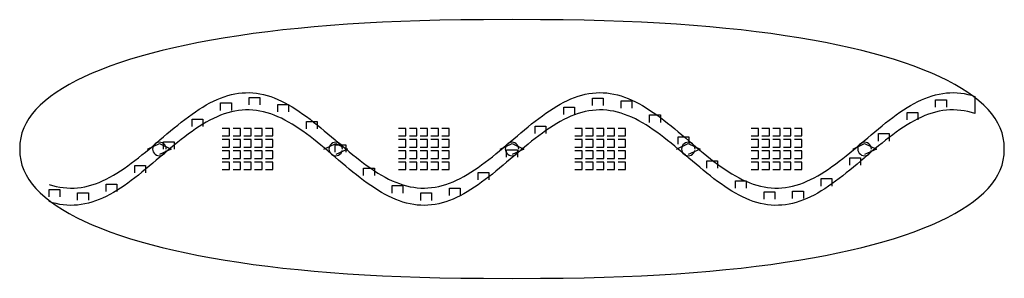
# Model space of a CAD drawing. Extents: x -15.9 to 15.9, y -4.2 to 4.2.
import ezdxf

# ---------------------------------------------------------------- set-up
doc = ezdxf.new("R2010")
doc.units = 0

msp = doc.modelspace()

# ---------------------------------------------------------------- linework, layer by layer
at = {"layer": 'CNC'}
msp.add_lwpolyline([(15.95, 0), (15.94174, 0.19171), (15.91697, 0.36253), (15.8757, 0.52595), (15.81796, 0.68442), (15.7438, 0.83897), (15.65325, 0.99014), (15.54638, 1.13823), (15.42326, 1.28339), (15.28397, 1.42572), (15.1286, 1.56523), (14.95725, 1.70192), (14.77003, 1.83577), (14.56706, 1.96673), (14.34846, 2.09474), (14.11438, 2.21974), (13.86494, 2.34165), (13.60031, 2.4604), (13.32063, 2.57591), (13.02606, 2.68809), (12.71676, 2.79686), (12.39291, 2.90215), (12.05465, 3.00385), (11.70217, 3.10191), (11.33561, 3.19622), (10.95514, 3.28672), (10.56091, 3.37333), (10.15305, 3.45597), (9.73169, 3.53458), (9.29692, 3.60908), (8.84882, 3.6794), (8.38742, 3.7455), (7.91273, 3.8073), (7.42467, 3.86475), (6.92309, 3.9178), (6.40774, 3.9664), (5.87822, 4.01051), (5.33394, 4.05008), (4.77402, 4.08508), (4.19718, 4.11549), (3.60147, 4.14126), (2.98389, 4.16238), (2.33943, 4.17883), (1.65885, 4.19059), (0.92078, 4.19765), (0, 4.2), (-0.92078, 4.19765), (-1.65885, 4.19059), (-2.33943, 4.17883), (-2.98389, 4.16238), (-3.60147, 4.14126), (-4.19718, 4.11549), (-4.77402, 4.08508), (-5.33394, 4.05008), (-5.87822, 4.01051), (-6.40774, 3.9664), (-6.92309, 3.9178), (-7.42467, 3.86475), (-7.91273, 3.8073), (-8.38742, 3.7455), (-8.84882, 3.6794), (-9.29692, 3.60908), (-9.73169, 3.53458), (-10.15305, 3.45597), (-10.56091, 3.37333), (-10.95514, 3.28672), (-11.33561, 3.19622), (-11.70217, 3.10191), (-12.05465, 3.00385), (-12.39291, 2.90215), (-12.71676, 2.79686), (-13.02606, 2.68809), (-13.32063, 2.57591), (-13.60031, 2.4604), (-13.86494, 2.34165), (-14.11438, 2.21974), (-14.34846, 2.09474), (-14.56706, 1.96673), (-14.77003, 1.83577), (-14.95725, 1.70192), (-15.1286, 1.56523), (-15.28397, 1.42572), (-15.42326, 1.28339), (-15.54638, 1.13823), (-15.65325, 0.99014), (-15.7438, 0.83897), (-15.81796, 0.68442), (-15.8757, 0.52595), (-15.91697, 0.36253), (-15.94174, 0.19171), (-15.95, 0), (-15.94174, -0.19171), (-15.91697, -0.36253), (-15.8757, -0.52595), (-15.81796, -0.68442), (-15.7438, -0.83897), (-15.65325, -0.99014), (-15.54638, -1.13823), (-15.42326, -1.28339), (-15.28397, -1.42572), (-15.1286, -1.56523), (-14.95725, -1.70192), (-14.77003, -1.83577), (-14.56706, -1.96673), (-14.34846, -2.09474), (-14.11438, -2.21974), (-13.86494, -2.34165), (-13.60031, -2.4604), (-13.32063, -2.57591), (-13.02606, -2.68809), (-12.71676, -2.79686), (-12.39291, -2.90215), (-12.05465, -3.00385), (-11.70217, -3.10191), (-11.33561, -3.19622), (-10.95514, -3.28672), (-10.56091, -3.37333), (-10.15305, -3.45597), (-9.73169, -3.53458), (-9.29692, -3.60908), (-8.84882, -3.6794), (-8.38742, -3.7455), (-7.91273, -3.8073), (-7.42467, -3.86475), (-6.92309, -3.9178), (-6.40774, -3.9664), (-5.87822, -4.01051), (-5.33394, -4.05008), (-4.77402, -4.08508), (-4.19718, -4.11549), (-3.60147, -4.14126), (-2.98389, -4.16238), (-2.33943, -4.17883), (-1.65885, -4.19059), (-0.92078, -4.19765), (0, -4.2), (0.92078, -4.19765), (1.65885, -4.19059), (2.33943, -4.17883), (2.98389, -4.16238), (3.60147, -4.14126), (4.19718, -4.11549), (4.77402, -4.08508), (5.33394, -4.05008), (5.87822, -4.01051), (6.40774, -3.9664), (6.92309, -3.9178), (7.42467, -3.86475), (7.91273, -3.8073), (8.38742, -3.7455), (8.84882, -3.6794), (9.29692, -3.60908), (9.73169, -3.53458), (10.15305, -3.45597), (10.56091, -3.37333), (10.95514, -3.28672), (11.33561, -3.19622), (11.70217, -3.10191), (12.05465, -3.00385), (12.39291, -2.90215), (12.71676, -2.79686), (13.02606, -2.68809), (13.32063, -2.57591), (13.60031, -2.4604), (13.86494, -2.34165), (14.11438, -2.21974), (14.34846, -2.09474), (14.56706, -1.96673), (14.77003, -1.83577), (14.95725, -1.70192), (15.1286, -1.56523), (15.28397, -1.42572), (15.42326, -1.28339), (15.54638, -1.13823), (15.65325, -0.99014), (15.7438, -0.83897), (15.81796, -0.68442), (15.8757, -0.52595), (15.91697, -0.36253), (15.94174, -0.19171)], close=True, dxfattribs=at)
for points in [[(-15, -1.15004), (-14.88417, -1.1852), (-14.76834, -1.21442), (-14.65251, -1.23758), (-14.53668, -1.25458), (-14.42085, -1.26535), (-14.30502, -1.26985), (-14.18919, -1.26807), (-14.07336, -1.26), (-13.95753, -1.24569), (-13.8417, -1.22519), (-13.72587, -1.19858), (-13.61004, -1.16597), (-13.49421, -1.12749), (-13.37838, -1.08331), (-13.26255, -1.03359), (-13.14672, -0.97854), (-13.03089, -0.91839), (-12.91506, -0.85338), (-12.79923, -0.78377), (-12.6834, -0.70984), (-12.56757, -0.63189), (-12.45174, -0.55025), (-12.33591, -0.46524), (-12.22008, -0.3772), (-12.10425, -0.2865), (-11.98842, -0.1935), (-11.87259, -0.09857), (-11.75676, -0.00212), (-11.64093, 0.09549), (-11.5251, 0.19384), (-11.40927, 0.29254), (-11.29344, 0.39119), (-11.17761, 0.48939), (-11.06178, 0.58673), (-10.94595, 0.68284), (-10.83012, 0.77731), (-10.71429, 0.86976), (-10.59846, 0.95982), (-10.48263, 1.04712), (-10.3668, 1.13131), (-10.25097, 1.21205), (-10.13514, 1.289), (-10.01931, 1.36186), (-9.90347, 1.43033), (-9.78764, 1.49414), (-9.67181, 1.55302), (-9.55598, 1.60673), (-9.44015, 1.65506), (-9.32432, 1.69781), (-9.20849, 1.73481), (-9.09266, 1.76591), (-8.97683, 1.79098), (-8.861, 1.80991), (-8.74517, 1.82265), (-8.62934, 1.82912), (-8.51351, 1.8293), (-8.39768, 1.82321), (-8.28185, 1.81085), (-8.16602, 1.79228), (-8.05019, 1.76757), (-7.93436, 1.73683), (-7.81853, 1.70018), (-7.7027, 1.65776), (-7.58687, 1.60976), (-7.47104, 1.55636), (-7.35521, 1.49778), (-7.23938, 1.43427), (-7.12355, 1.36607), (-7.00772, 1.29346), (-6.89189, 1.21674), (-6.77606, 1.13622), (-6.66023, 1.05223), (-6.5444, 0.9651), (-6.42857, 0.8752), (-6.31274, 0.78288), (-6.19691, 0.68851), (-6.08108, 0.5925), (-5.96525, 0.49521), (-5.84942, 0.39705), (-5.73359, 0.29842), (-5.61776, 0.19971), (-5.50193, 0.10133), (-5.3861, 0.00367), (-5.27027, -0.09287), (-5.15444, -0.18789), (-5.03861, -0.28102), (-4.92278, -0.37187), (-4.80695, -0.46007), (-4.69112, -0.54528), (-4.57529, -0.62713), (-4.45946, -0.70531), (-4.34363, -0.77948), (-4.2278, -0.84936), (-4.11197, -0.91465), (-3.99614, -0.9751), (-3.88031, -1.03046), (-3.76448, -1.0805), (-3.64865, -1.12502), (-3.53282, -1.16384), (-3.41699, -1.1968), (-3.30116, -1.22377), (-3.18533, -1.24464), (-3.0695, -1.25933), (-2.95367, -1.26776), (-2.83784, -1.26992), (-2.72201, -1.26579), (-2.60618, -1.25539), (-2.49035, -1.23876), (-2.37452, -1.21597), (-2.25869, -1.18711), (-2.14286, -1.15229), (-2.02703, -1.11167), (-1.9112, -1.0654), (-1.79537, -1.01367), (-1.67954, -0.95669), (-1.56371, -0.8947), (-1.44788, -0.82793), (-1.33205, -0.75668), (-1.21622, -0.68121), (-1.10039, -0.60185), (-0.98456, -0.51891), (-0.86873, -0.43273), (-0.7529, -0.34366), (-0.63707, -0.25205), (-0.52124, -0.15829), (-0.40541, -0.06275), (-0.28958, 0.03418), (-0.17375, 0.13211), (-0.05792, 0.23064), (0.05792, 0.32936), (0.17375, 0.42789), (0.28958, 0.52582), (0.40541, 0.62275), (0.52124, 0.71829), (0.63707, 0.81205), (0.7529, 0.90366), (0.86873, 0.99273), (0.98456, 1.07891), (1.10039, 1.16185), (1.21622, 1.24121), (1.33205, 1.31668), (1.44788, 1.38793), (1.56371, 1.4547), (1.67954, 1.51669), (1.79537, 1.57367), (1.9112, 1.6254), (2.02703, 1.67167), (2.14286, 1.71229), (2.25869, 1.74711), (2.37452, 1.77597), (2.49035, 1.79876), (2.60618, 1.81539), (2.72201, 1.82579), (2.83784, 1.82992), (2.95367, 1.82776), (3.0695, 1.81933), (3.18533, 1.80464), (3.30116, 1.78377), (3.41699, 1.7568), (3.53282, 1.72384), (3.64865, 1.68502), (3.76448, 1.6405), (3.88031, 1.59046), (3.99614, 1.5351), (4.11197, 1.47465), (4.2278, 1.40936), (4.34363, 1.33948), (4.45946, 1.26531), (4.57529, 1.18713), (4.69112, 1.10528), (4.80695, 1.02007), (4.92278, 0.93187), (5.03861, 0.84102), (5.15444, 0.74789), (5.27027, 0.65287), (5.3861, 0.55633), (5.50193, 0.45867), (5.61776, 0.36029), (5.73359, 0.26158), (5.84942, 0.16295), (5.96525, 0.06479), (6.08108, -0.0325), (6.19691, -0.12851), (6.31274, -0.22288), (6.42857, -0.3152), (6.5444, -0.4051), (6.66023, -0.49223), (6.77606, -0.57622), (6.89189, -0.65674), (7.00772, -0.73346), (7.12355, -0.80607), (7.23938, -0.87427), (7.35521, -0.93778), (7.47104, -0.99636), (7.58687, -1.04976), (7.7027, -1.09776), (7.81853, -1.14018), (7.93436, -1.17683), (8.05019, -1.20757), (8.16602, -1.23228), (8.28185, -1.25085), (8.39768, -1.26321), (8.51351, -1.2693), (8.62934, -1.26912), (8.74517, -1.26265), (8.861, -1.24991), (8.97683, -1.23098), (9.09266, -1.20591), (9.20849, -1.17481), (9.32432, -1.13781), (9.44015, -1.09506), (9.55598, -1.04673), (9.67181, -0.99302), (9.78764, -0.93414), (9.90347, -0.87033), (10.01931, -0.80186), (10.13514, -0.729), (10.25097, -0.65205), (10.3668, -0.57131), (10.48263, -0.48712), (10.59846, -0.39982), (10.71429, -0.30976), (10.83012, -0.21731), (10.94595, -0.12284), (11.06178, -0.02673), (11.17761, 0.07061), (11.29344, 0.16881), (11.40927, 0.26746), (11.5251, 0.36616), (11.64093, 0.46451), (11.75676, 0.56212), (11.87259, 0.65857), (11.98842, 0.7535), (12.10425, 0.8465), (12.22008, 0.9372), (12.33591, 1.02524), (12.45174, 1.11025), (12.56757, 1.19189), (12.6834, 1.26984), (12.79923, 1.34377), (12.91506, 1.41338), (13.03089, 1.47839), (13.14672, 1.53854), (13.26255, 1.59359), (13.37838, 1.64331), (13.49421, 1.68749), (13.61004, 1.72597), (13.72587, 1.75858), (13.8417, 1.78519), (13.95753, 1.80569), (14.07336, 1.82), (14.18919, 1.82807), (14.30502, 1.82985), (14.42085, 1.82535), (14.53668, 1.81458), (14.65251, 1.79758), (14.76834, 1.77442), (14.88417, 1.7452), (15, 1.71004), (15, 1.15004), (14.88417, 1.1852), (14.76834, 1.21442), (14.65251, 1.23758), (14.53668, 1.25458), (14.42085, 1.26535), (14.30502, 1.26985), (14.18919, 1.26807), (14.07336, 1.26), (13.95753, 1.24569), (13.8417, 1.22519), (13.72587, 1.19858), (13.61004, 1.16597), (13.49421, 1.12749), (13.37838, 1.08331), (13.26255, 1.03359), (13.14672, 0.97854), (13.03089, 0.91839), (12.91506, 0.85338), (12.79923, 0.78377), (12.6834, 0.70984), (12.56757, 0.63189), (12.45174, 0.55025), (12.33591, 0.46524), (12.22008, 0.3772), (12.10425, 0.2865), (11.98842, 0.1935), (11.87259, 0.09857), (11.75676, 0.00212), (11.64093, -0.09549), (11.5251, -0.19384), (11.40927, -0.29254), (11.29344, -0.39119), (11.17761, -0.48939), (11.06178, -0.58673), (10.94595, -0.68284), (10.83012, -0.77731), (10.71429, -0.86976), (10.59846, -0.95982), (10.48263, -1.04712), (10.3668, -1.13131), (10.25097, -1.21205), (10.13514, -1.289), (10.01931, -1.36186), (9.90347, -1.43033), (9.78764, -1.49414), (9.67181, -1.55302), (9.55598, -1.60673), (9.44015, -1.65506), (9.32432, -1.69781), (9.20849, -1.73481), (9.09266, -1.76591), (8.97683, -1.79098), (8.861, -1.80991), (8.74517, -1.82265), (8.62934, -1.82912), (8.51351, -1.8293), (8.39768, -1.82321), (8.28185, -1.81085), (8.16602, -1.79228), (8.05019, -1.76757), (7.93436, -1.73683), (7.81853, -1.70018), (7.7027, -1.65776), (7.58687, -1.60976), (7.47104, -1.55636), (7.35521, -1.49778), (7.23938, -1.43427), (7.12355, -1.36607), (7.00772, -1.29346), (6.89189, -1.21674), (6.77606, -1.13622), (6.66023, -1.05223), (6.5444, -0.9651), (6.42857, -0.8752), (6.31274, -0.78288), (6.19691, -0.68851), (6.08108, -0.5925), (5.96525, -0.49521), (5.84942, -0.39705), (5.73359, -0.29842), (5.61776, -0.19971), (5.50193, -0.10133), (5.3861, -0.00367), (5.27027, 0.09287), (5.15444, 0.18789), (5.03861, 0.28102), (4.92278, 0.37187), (4.80695, 0.46007), (4.69112, 0.54528), (4.57529, 0.62713), (4.45946, 0.70531), (4.34363, 0.77948), (4.2278, 0.84936), (4.11197, 0.91465), (3.99614, 0.9751), (3.88031, 1.03046), (3.76448, 1.0805), (3.64865, 1.12502), (3.53282, 1.16384), (3.41699, 1.1968), (3.30116, 1.22377), (3.18533, 1.24464), (3.0695, 1.25933), (2.95367, 1.26776), (2.83784, 1.26992), (2.72201, 1.26579), (2.60618, 1.25539), (2.49035, 1.23876), (2.37452, 1.21597), (2.25869, 1.18711), (2.14286, 1.15229), (2.02703, 1.11167), (1.9112, 1.0654), (1.79537, 1.01367), (1.67954, 0.95669), (1.56371, 0.8947), (1.44788, 0.82793), (1.33205, 0.75668), (1.21622, 0.68121), (1.10039, 0.60185), (0.98456, 0.51891), (0.86873, 0.43273), (0.7529, 0.34366), (0.63707, 0.25205), (0.52124, 0.15829), (0.40541, 0.06275), (0.28958, -0.03418), (0.17375, -0.13211), (0.05792, -0.23064), (-0.05792, -0.32936), (-0.17375, -0.42789), (-0.28958, -0.52582), (-0.40541, -0.62275), (-0.52124, -0.71829), (-0.63707, -0.81205), (-0.7529, -0.90366), (-0.86873, -0.99273), (-0.98456, -1.07891), (-1.10039, -1.16185), (-1.21622, -1.24121), (-1.33205, -1.31668), (-1.44788, -1.38793), (-1.56371, -1.4547), (-1.67954, -1.51669), (-1.79537, -1.57367), (-1.9112, -1.6254), (-2.02703, -1.67167), (-2.14286, -1.71229), (-2.25869, -1.74711), (-2.37452, -1.77597), (-2.49035, -1.79876), (-2.60618, -1.81539), (-2.72201, -1.82579), (-2.83784, -1.82992), (-2.95367, -1.82776), (-3.0695, -1.81933), (-3.18533, -1.80464), (-3.30116, -1.78377), (-3.41699, -1.7568), (-3.53282, -1.72384), (-3.64865, -1.68502), (-3.76448, -1.6405), (-3.88031, -1.59046), (-3.99614, -1.5351), (-4.11197, -1.47465), (-4.2278, -1.40936), (-4.34363, -1.33948), (-4.45946, -1.26531), (-4.57529, -1.18713), (-4.69112, -1.10528), (-4.80695, -1.02007), (-4.92278, -0.93187), (-5.03861, -0.84102), (-5.15444, -0.74789), (-5.27027, -0.65287), (-5.3861, -0.55633), (-5.50193, -0.45867), (-5.61776, -0.36029), (-5.73359, -0.26158), (-5.84942, -0.16295), (-5.96525, -0.06479), (-6.08108, 0.0325), (-6.19691, 0.12851), (-6.31274, 0.22288), (-6.42857, 0.3152), (-6.5444, 0.4051), (-6.66023, 0.49223), (-6.77606, 0.57622), (-6.89189, 0.65674), (-7.00772, 0.73346), (-7.12355, 0.80607), (-7.23938, 0.87427), (-7.35521, 0.93778), (-7.47104, 0.99636), (-7.58687, 1.04976), (-7.7027, 1.09776), (-7.81853, 1.14018), (-7.93436, 1.17683), (-8.05019, 1.20757), (-8.16602, 1.23228), (-8.28185, 1.25085), (-8.39768, 1.26321), (-8.51351, 1.2693), (-8.62934, 1.26912), (-8.74517, 1.26265), (-8.861, 1.24991), (-8.97683, 1.23098), (-9.09266, 1.20591), (-9.20849, 1.17481), (-9.32432, 1.13781), (-9.44015, 1.09506), (-9.55598, 1.04673), (-9.67181, 0.99302), (-9.78764, 0.93414), (-9.90347, 0.87033), (-10.01931, 0.80186), (-10.13514, 0.729), (-10.25097, 0.65205), (-10.3668, 0.57131), (-10.48263, 0.48712), (-10.59846, 0.39982), (-10.71429, 0.30976), (-10.83012, 0.21731), (-10.94595, 0.12284), (-11.06178, 0.02673), (-11.17761, -0.07061), (-11.29344, -0.16881), (-11.40927, -0.26746), (-11.5251, -0.36616), (-11.64093, -0.46451), (-11.75676, -0.56212), (-11.87259, -0.65857), (-11.98842, -0.7535), (-12.10425, -0.8465), (-12.22008, -0.9372), (-12.33591, -1.02524), (-12.45174, -1.11025), (-12.56757, -1.19189), (-12.6834, -1.26984), (-12.79923, -1.34377), (-12.91506, -1.41338), (-13.03089, -1.47839), (-13.14672, -1.53854), (-13.26255, -1.59359), (-13.37838, -1.64331), (-13.49421, -1.68749), (-13.61004, -1.72597), (-13.72587, -1.75858), (-13.8417, -1.78519), (-13.95753, -1.80569), (-14.07336, -1.82), (-14.18919, -1.82807), (-14.30502, -1.82985), (-14.42085, -1.82535), (-14.53668, -1.81458), (-14.65251, -1.79758), (-14.76834, -1.77442), (-14.88417, -1.7452), (-15, -1.71004)], [(-15, -1.15004), (-14.88417, -1.1852), (-14.76834, -1.21442), (-14.65251, -1.23758), (-14.53668, -1.25458), (-14.42085, -1.26535), (-14.30502, -1.26985), (-14.18919, -1.26807), (-14.07336, -1.26), (-13.95753, -1.24569), (-13.8417, -1.22519), (-13.72587, -1.19858), (-13.61004, -1.16597), (-13.49421, -1.12749), (-13.37838, -1.08331), (-13.26255, -1.03359), (-13.14672, -0.97854), (-13.03089, -0.91839), (-12.91506, -0.85338), (-12.79923, -0.78377), (-12.6834, -0.70984), (-12.56757, -0.63189), (-12.45174, -0.55025), (-12.33591, -0.46524), (-12.22008, -0.3772), (-12.10425, -0.2865), (-11.98842, -0.1935), (-11.87259, -0.09857), (-11.75676, -0.00212), (-11.64093, 0.09549), (-11.5251, 0.19384), (-11.40927, 0.29254), (-11.29344, 0.39119), (-11.17761, 0.48939), (-11.06178, 0.58673), (-10.94595, 0.68284), (-10.83012, 0.77731), (-10.71429, 0.86976), (-10.59846, 0.95982), (-10.48263, 1.04712), (-10.3668, 1.13131), (-10.25097, 1.21205), (-10.13514, 1.289), (-10.01931, 1.36186), (-9.90347, 1.43033), (-9.78764, 1.49414), (-9.67181, 1.55302), (-9.55598, 1.60673), (-9.44015, 1.65506), (-9.32432, 1.69781), (-9.20849, 1.73481), (-9.09266, 1.76591), (-8.97683, 1.79098), (-8.861, 1.80991), (-8.74517, 1.82265), (-8.62934, 1.82912), (-8.51351, 1.8293), (-8.39768, 1.82321), (-8.28185, 1.81085), (-8.16602, 1.79228), (-8.05019, 1.76757), (-7.93436, 1.73683), (-7.81853, 1.70018), (-7.7027, 1.65776), (-7.58687, 1.60976), (-7.47104, 1.55636), (-7.35521, 1.49778), (-7.23938, 1.43427), (-7.12355, 1.36607), (-7.00772, 1.29346), (-6.89189, 1.21674), (-6.77606, 1.13622), (-6.66023, 1.05223), (-6.5444, 0.9651), (-6.42857, 0.8752), (-6.31274, 0.78288), (-6.19691, 0.68851), (-6.08108, 0.5925), (-5.96525, 0.49521), (-5.84942, 0.39705), (-5.73359, 0.29842), (-5.61776, 0.19971), (-5.50193, 0.10133), (-5.3861, 0.00367), (-5.27027, -0.09287), (-5.15444, -0.18789), (-5.03861, -0.28102), (-4.92278, -0.37187), (-4.80695, -0.46007), (-4.69112, -0.54528), (-4.57529, -0.62713), (-4.45946, -0.70531), (-4.34363, -0.77948), (-4.2278, -0.84936), (-4.11197, -0.91465), (-3.99614, -0.9751), (-3.88031, -1.03046), (-3.76448, -1.0805), (-3.64865, -1.12502), (-3.53282, -1.16384), (-3.41699, -1.1968), (-3.30116, -1.22377), (-3.18533, -1.24464), (-3.0695, -1.25933), (-2.95367, -1.26776), (-2.83784, -1.26992), (-2.72201, -1.26579), (-2.60618, -1.25539), (-2.49035, -1.23876), (-2.37452, -1.21597), (-2.25869, -1.18711), (-2.14286, -1.15229), (-2.02703, -1.11167), (-1.9112, -1.0654), (-1.79537, -1.01367), (-1.67954, -0.95669), (-1.56371, -0.8947), (-1.44788, -0.82793), (-1.33205, -0.75668), (-1.21622, -0.68121), (-1.10039, -0.60185), (-0.98456, -0.51891), (-0.86873, -0.43273), (-0.7529, -0.34366), (-0.63707, -0.25205), (-0.52124, -0.15829), (-0.40541, -0.06275), (-0.28958, 0.03418), (-0.17375, 0.13211), (-0.05792, 0.23064), (0.05792, 0.32936), (0.17375, 0.42789), (0.28958, 0.52582), (0.40541, 0.62275), (0.52124, 0.71829), (0.63707, 0.81205), (0.7529, 0.90366), (0.86873, 0.99273), (0.98456, 1.07891), (1.10039, 1.16185), (1.21622, 1.24121), (1.33205, 1.31668), (1.44788, 1.38793), (1.56371, 1.4547), (1.67954, 1.51669), (1.79537, 1.57367), (1.9112, 1.6254), (2.02703, 1.67167), (2.14286, 1.71229), (2.25869, 1.74711), (2.37452, 1.77597), (2.49035, 1.79876), (2.60618, 1.81539), (2.72201, 1.82579), (2.83784, 1.82992), (2.95367, 1.82776), (3.0695, 1.81933), (3.18533, 1.80464), (3.30116, 1.78377), (3.41699, 1.7568), (3.53282, 1.72384), (3.64865, 1.68502), (3.76448, 1.6405), (3.88031, 1.59046), (3.99614, 1.5351), (4.11197, 1.47465), (4.2278, 1.40936), (4.34363, 1.33948), (4.45946, 1.26531), (4.57529, 1.18713), (4.69112, 1.10528), (4.80695, 1.02007), (4.92278, 0.93187), (5.03861, 0.84102), (5.15444, 0.74789), (5.27027, 0.65287), (5.3861, 0.55633), (5.50193, 0.45867), (5.61776, 0.36029), (5.73359, 0.26158), (5.84942, 0.16295), (5.96525, 0.06479), (6.08108, -0.0325), (6.19691, -0.12851), (6.31274, -0.22288), (6.42857, -0.3152), (6.5444, -0.4051), (6.66023, -0.49223), (6.77606, -0.57622), (6.89189, -0.65674), (7.00772, -0.73346), (7.12355, -0.80607), (7.23938, -0.87427), (7.35521, -0.93778), (7.47104, -0.99636), (7.58687, -1.04976), (7.7027, -1.09776), (7.81853, -1.14018), (7.93436, -1.17683), (8.05019, -1.20757), (8.16602, -1.23228), (8.28185, -1.25085), (8.39768, -1.26321), (8.51351, -1.2693), (8.62934, -1.26912), (8.74517, -1.26265), (8.861, -1.24991), (8.97683, -1.23098), (9.09266, -1.20591), (9.20849, -1.17481), (9.32432, -1.13781), (9.44015, -1.09506), (9.55598, -1.04673), (9.67181, -0.99302), (9.78764, -0.93414), (9.90347, -0.87033), (10.01931, -0.80186), (10.13514, -0.729), (10.25097, -0.65205), (10.3668, -0.57131), (10.48263, -0.48712), (10.59846, -0.39982), (10.71429, -0.30976), (10.83012, -0.21731), (10.94595, -0.12284), (11.06178, -0.02673), (11.17761, 0.07061), (11.29344, 0.16881), (11.40927, 0.26746), (11.5251, 0.36616), (11.64093, 0.46451), (11.75676, 0.56212), (11.87259, 0.65857), (11.98842, 0.7535), (12.10425, 0.8465), (12.22008, 0.9372), (12.33591, 1.02524), (12.45174, 1.11025), (12.56757, 1.19189), (12.6834, 1.26984), (12.79923, 1.34377), (12.91506, 1.41338), (13.03089, 1.47839), (13.14672, 1.53854), (13.26255, 1.59359), (13.37838, 1.64331), (13.49421, 1.68749), (13.61004, 1.72597), (13.72587, 1.75858), (13.8417, 1.78519), (13.95753, 1.80569), (14.07336, 1.82), (14.18919, 1.82807), (14.30502, 1.82985), (14.42085, 1.82535), (14.53668, 1.81458), (14.65251, 1.79758), (14.76834, 1.77442), (14.88417, 1.7452), (15, 1.71004), (15, 1.15004), (14.88417, 1.1852), (14.76834, 1.21442), (14.65251, 1.23758), (14.53668, 1.25458), (14.42085, 1.26535), (14.30502, 1.26985), (14.18919, 1.26807), (14.07336, 1.26), (13.95753, 1.24569), (13.8417, 1.22519), (13.72587, 1.19858), (13.61004, 1.16597), (13.49421, 1.12749), (13.37838, 1.08331), (13.26255, 1.03359), (13.14672, 0.97854), (13.03089, 0.91839), (12.91506, 0.85338), (12.79923, 0.78377), (12.6834, 0.70984), (12.56757, 0.63189), (12.45174, 0.55025), (12.33591, 0.46524), (12.22008, 0.3772), (12.10425, 0.2865), (11.98842, 0.1935), (11.87259, 0.09857), (11.75676, 0.00212), (11.64093, -0.09549), (11.5251, -0.19384), (11.40927, -0.29254), (11.29344, -0.39119), (11.17761, -0.48939), (11.06178, -0.58673), (10.94595, -0.68284), (10.83012, -0.77731), (10.71429, -0.86976), (10.59846, -0.95982), (10.48263, -1.04712), (10.3668, -1.13131), (10.25097, -1.21205), (10.13514, -1.289), (10.01931, -1.36186), (9.90347, -1.43033), (9.78764, -1.49414), (9.67181, -1.55302), (9.55598, -1.60673), (9.44015, -1.65506), (9.32432, -1.69781), (9.20849, -1.73481), (9.09266, -1.76591), (8.97683, -1.79098), (8.861, -1.80991), (8.74517, -1.82265), (8.62934, -1.82912), (8.51351, -1.8293), (8.39768, -1.82321), (8.28185, -1.81085), (8.16602, -1.79228), (8.05019, -1.76757), (7.93436, -1.73683), (7.81853, -1.70018), (7.7027, -1.65776), (7.58687, -1.60976), (7.47104, -1.55636), (7.35521, -1.49778), (7.23938, -1.43427), (7.12355, -1.36607), (7.00772, -1.29346), (6.89189, -1.21674), (6.77606, -1.13622), (6.66023, -1.05223), (6.5444, -0.9651), (6.42857, -0.8752), (6.31274, -0.78288), (6.19691, -0.68851), (6.08108, -0.5925), (5.96525, -0.49521), (5.84942, -0.39705), (5.73359, -0.29842), (5.61776, -0.19971), (5.50193, -0.10133), (5.3861, -0.00367), (5.27027, 0.09287), (5.15444, 0.18789), (5.03861, 0.28102), (4.92278, 0.37187), (4.80695, 0.46007), (4.69112, 0.54528), (4.57529, 0.62713), (4.45946, 0.70531), (4.34363, 0.77948), (4.2278, 0.84936), (4.11197, 0.91465), (3.99614, 0.9751), (3.88031, 1.03046), (3.76448, 1.0805), (3.64865, 1.12502), (3.53282, 1.16384), (3.41699, 1.1968), (3.30116, 1.22377), (3.18533, 1.24464), (3.0695, 1.25933), (2.95367, 1.26776), (2.83784, 1.26992), (2.72201, 1.26579), (2.60618, 1.25539), (2.49035, 1.23876), (2.37452, 1.21597), (2.25869, 1.18711), (2.14286, 1.15229), (2.02703, 1.11167), (1.9112, 1.0654), (1.79537, 1.01367), (1.67954, 0.95669), (1.56371, 0.8947), (1.44788, 0.82793), (1.33205, 0.75668), (1.21622, 0.68121), (1.10039, 0.60185), (0.98456, 0.51891), (0.86873, 0.43273), (0.7529, 0.34366), (0.63707, 0.25205), (0.52124, 0.15829), (0.40541, 0.06275), (0.28958, -0.03418), (0.17375, -0.13211), (0.05792, -0.23064), (-0.05792, -0.32936), (-0.17375, -0.42789), (-0.28958, -0.52582), (-0.40541, -0.62275), (-0.52124, -0.71829), (-0.63707, -0.81205), (-0.7529, -0.90366), (-0.86873, -0.99273), (-0.98456, -1.07891), (-1.10039, -1.16185), (-1.21622, -1.24121), (-1.33205, -1.31668), (-1.44788, -1.38793), (-1.56371, -1.4547), (-1.67954, -1.51669), (-1.79537, -1.57367), (-1.9112, -1.6254), (-2.02703, -1.67167), (-2.14286, -1.71229), (-2.25869, -1.74711), (-2.37452, -1.77597), (-2.49035, -1.79876), (-2.60618, -1.81539), (-2.72201, -1.82579), (-2.83784, -1.82992), (-2.95367, -1.82776), (-3.0695, -1.81933), (-3.18533, -1.80464), (-3.30116, -1.78377), (-3.41699, -1.7568), (-3.53282, -1.72384), (-3.64865, -1.68502), (-3.76448, -1.6405), (-3.88031, -1.59046), (-3.99614, -1.5351), (-4.11197, -1.47465), (-4.2278, -1.40936), (-4.34363, -1.33948), (-4.45946, -1.26531), (-4.57529, -1.18713), (-4.69112, -1.10528), (-4.80695, -1.02007), (-4.92278, -0.93187), (-5.03861, -0.84102), (-5.15444, -0.74789), (-5.27027, -0.65287), (-5.3861, -0.55633), (-5.50193, -0.45867), (-5.61776, -0.36029), (-5.73359, -0.26158), (-5.84942, -0.16295), (-5.96525, -0.06479), (-6.08108, 0.0325), (-6.19691, 0.12851), (-6.31274, 0.22288), (-6.42857, 0.3152), (-6.5444, 0.4051), (-6.66023, 0.49223), (-6.77606, 0.57622), (-6.89189, 0.65674), (-7.00772, 0.73346), (-7.12355, 0.80607), (-7.23938, 0.87427), (-7.35521, 0.93778), (-7.47104, 0.99636), (-7.58687, 1.04976), (-7.7027, 1.09776), (-7.81853, 1.14018), (-7.93436, 1.17683), (-8.05019, 1.20757), (-8.16602, 1.23228), (-8.28185, 1.25085), (-8.39768, 1.26321), (-8.51351, 1.2693), (-8.62934, 1.26912), (-8.74517, 1.26265), (-8.861, 1.24991), (-8.97683, 1.23098), (-9.09266, 1.20591), (-9.20849, 1.17481), (-9.32432, 1.13781), (-9.44015, 1.09506), (-9.55598, 1.04673), (-9.67181, 0.99302), (-9.78764, 0.93414), (-9.90347, 0.87033), (-10.01931, 0.80186), (-10.13514, 0.729), (-10.25097, 0.65205), (-10.3668, 0.57131), (-10.48263, 0.48712), (-10.59846, 0.39982), (-10.71429, 0.30976), (-10.83012, 0.21731), (-10.94595, 0.12284), (-11.06178, 0.02673), (-11.17761, -0.07061), (-11.29344, -0.16881), (-11.40927, -0.26746), (-11.5251, -0.36616), (-11.64093, -0.46451), (-11.75676, -0.56212), (-11.87259, -0.65857), (-11.98842, -0.7535), (-12.10425, -0.8465), (-12.22008, -0.9372), (-12.33591, -1.02524), (-12.45174, -1.11025), (-12.56757, -1.19189), (-12.6834, -1.26984), (-12.79923, -1.34377), (-12.91506, -1.41338), (-13.03089, -1.47839), (-13.14672, -1.53854), (-13.26255, -1.59359), (-13.37838, -1.64331), (-13.49421, -1.68749), (-13.61004, -1.72597), (-13.72587, -1.75858), (-13.8417, -1.78519), (-13.95753, -1.80569), (-14.07336, -1.82), (-14.18919, -1.82807), (-14.30502, -1.82985), (-14.42085, -1.82535), (-14.53668, -1.81458), (-14.65251, -1.79758), (-14.76834, -1.77442), (-14.88417, -1.7452), (-15, -1.71004)], [(-8.51351, 1.4293), (-8.51351, 1.6693), (-8.16602, 1.6693), (-8.16602, 1.4293)], [(-8.51351, 1.4293), (-8.51351, 1.6693), (-8.16602, 1.6693), (-8.16602, 1.4293)], [(2.60618, 1.41539), (2.60618, 1.65539), (2.95367, 1.65539), (2.95367, 1.41539)], [(2.60618, 1.41539), (2.60618, 1.65539), (2.95367, 1.65539), (2.95367, 1.41539)], [(13.72587, 1.35858), (13.72587, 1.59858), (14.07336, 1.59858), (14.07336, 1.35858)], [(13.72587, 1.35858), (13.72587, 1.59858), (14.07336, 1.59858), (14.07336, 1.35858)], [(-9.44015, 1.25506), (-9.44015, 1.49506), (-9.09266, 1.49506), (-9.09266, 1.25506)], [(-9.44015, 1.25506), (-9.44015, 1.49506), (-9.09266, 1.49506), (-9.09266, 1.25506)], [(-7.58687, 1.20976), (-7.58687, 1.44976), (-7.23938, 1.44976), (-7.23938, 1.20976)], [(-7.58687, 1.20976), (-7.58687, 1.44976), (-7.23938, 1.44976), (-7.23938, 1.20976)], [(1.67954, 1.11669), (1.67954, 1.35669), (2.02703, 1.35669), (2.02703, 1.11669)], [(1.67954, 1.11669), (1.67954, 1.35669), (2.02703, 1.35669), (2.02703, 1.11669)], [(3.53282, 1.32384), (3.53282, 1.56384), (3.88031, 1.56384), (3.88031, 1.32384)], [(3.53282, 1.32384), (3.53282, 1.56384), (3.88031, 1.56384), (3.88031, 1.32384)], [(-10.3668, 0.73131), (-10.3668, 0.97131), (-10.01931, 0.97131), (-10.01931, 0.73131)], [(-10.3668, 0.73131), (-10.3668, 0.97131), (-10.01931, 0.97131), (-10.01931, 0.73131)], [(4.45946, 0.86531), (4.45946, 1.10531), (4.80695, 1.10531), (4.80695, 0.86531)], [(4.45946, 0.86531), (4.45946, 1.10531), (4.80695, 1.10531), (4.80695, 0.86531)], [(12.79923, 0.94377), (12.79923, 1.18377), (13.14672, 1.18377), (13.14672, 0.94377)], [(12.79923, 0.94377), (12.79923, 1.18377), (13.14672, 1.18377), (13.14672, 0.94377)], [(-9.38798, 0.43), (-9.14798, 0.43), (-9.14798, 0.67), (-9.38798, 0.67)], [(-9.03798, 0.43), (-8.79798, 0.43), (-8.79798, 0.67), (-9.03798, 0.67)], [(-8.68798, 0.43), (-8.44798, 0.43), (-8.44798, 0.67), (-8.68798, 0.67)], [(-8.33798, 0.43), (-8.09798, 0.43), (-8.09798, 0.67), (-8.33798, 0.67)], [(-7.98798, 0.43), (-7.74798, 0.43), (-7.74798, 0.67), (-7.98798, 0.67)], [(-6.66023, 0.65223), (-6.66023, 0.89223), (-6.31274, 0.89223), (-6.31274, 0.65223)], [(-6.66023, 0.65223), (-6.66023, 0.89223), (-6.31274, 0.89223), (-6.31274, 0.65223)], [(-3.67599, 0.43), (-3.43599, 0.43), (-3.43599, 0.67), (-3.67599, 0.67)], [(-3.32599, 0.43), (-3.08599, 0.43), (-3.08599, 0.67), (-3.32599, 0.67)], [(-2.97599, 0.43), (-2.73599, 0.43), (-2.73599, 0.67), (-2.97599, 0.67)], [(-2.62599, 0.43), (-2.38599, 0.43), (-2.38599, 0.67), (-2.62599, 0.67)], [(-2.27599, 0.43), (-2.03599, 0.43), (-2.03599, 0.67), (-2.27599, 0.67)], [(0.7529, 0.50366), (0.7529, 0.74366), (1.10039, 0.74366), (1.10039, 0.50366)], [(0.7529, 0.50366), (0.7529, 0.74366), (1.10039, 0.74366), (1.10039, 0.50366)], [(2.03599, 0.43), (2.27599, 0.43), (2.27599, 0.67), (2.03599, 0.67)], [(2.38599, 0.43), (2.62599, 0.43), (2.62599, 0.67), (2.38599, 0.67)], [(2.73599, 0.43), (2.97599, 0.43), (2.97599, 0.67), (2.73599, 0.67)], [(3.08599, 0.43), (3.32599, 0.43), (3.32599, 0.67), (3.08599, 0.67)], [(3.43599, 0.43), (3.67599, 0.43), (3.67599, 0.67), (3.43599, 0.67)], [(7.74798, 0.43), (7.98798, 0.43), (7.98798, 0.67), (7.74798, 0.67)], [(8.09798, 0.43), (8.33798, 0.43), (8.33798, 0.67), (8.09798, 0.67)], [(8.44798, 0.43), (8.68798, 0.43), (8.68798, 0.67), (8.44798, 0.67)], [(8.79798, 0.43), (9.03798, 0.43), (9.03798, 0.67), (8.79798, 0.67)], [(9.14798, 0.43), (9.38798, 0.43), (9.38798, 0.67), (9.14798, 0.67)], [(5.3861, 0.15633), (5.3861, 0.39633), (5.73359, 0.39633), (5.73359, 0.15633)], [(5.3861, 0.15633), (5.3861, 0.39633), (5.73359, 0.39633), (5.73359, 0.15633)], [(11.87259, 0.25857), (11.87259, 0.49857), (12.22008, 0.49857), (12.22008, 0.25857)], [(11.87259, 0.25857), (11.87259, 0.49857), (12.22008, 0.49857), (12.22008, 0.25857)], [(-11.80397, 0), (-11.42397, 0.18), (-11.04397, 0), (-11.42397, -0.18)], [(-11.20397, 0), (-11.20949, 0.04895), (-11.22576, 0.09545), (-11.25197, 0.13717), (-11.28681, 0.172), (-11.32852, 0.19821), (-11.37502, 0.21448), (-11.42397, 0.22), (-11.47293, 0.21448), (-11.51943, 0.19821), (-11.56114, 0.172), (-11.59598, 0.13717), (-11.62219, 0.09545), (-11.63846, 0.04895), (-11.64397, 0), (-11.63846, -0.04895), (-11.62219, -0.09545), (-11.59598, -0.13717), (-11.56114, -0.172), (-11.51943, -0.19821), (-11.47293, -0.21448), (-11.42397, -0.22), (-11.37502, -0.21448), (-11.32852, -0.19821), (-11.28681, -0.172), (-11.25197, -0.13717), (-11.22576, -0.09545), (-11.20949, -0.04895)], [(-11.29344, -0.00881), (-11.29344, 0.23119), (-10.94595, 0.23119), (-10.94595, -0.00881)], [(-11.29344, -0.00881), (-11.29344, 0.23119), (-10.94595, 0.23119), (-10.94595, -0.00881)], [(-9.38798, 0.06333), (-9.14798, 0.06333), (-9.14798, 0.30333), (-9.38798, 0.30333)], [(-9.03798, 0.06333), (-8.79798, 0.06333), (-8.79798, 0.30333), (-9.03798, 0.30333)], [(-8.68798, 0.06333), (-8.44798, 0.06333), (-8.44798, 0.30333), (-8.68798, 0.30333)], [(-8.33798, 0.06333), (-8.09798, 0.06333), (-8.09798, 0.30333), (-8.33798, 0.30333)], [(-7.98798, 0.06333), (-7.74798, 0.06333), (-7.74798, 0.30333), (-7.98798, 0.30333)], [(-6.09199, 0), (-5.71199, 0.18), (-5.33199, 0), (-5.71199, -0.18)], [(-5.49199, 0), (-5.4975, 0.04895), (-5.51377, 0.09545), (-5.53998, 0.13717), (-5.57482, 0.172), (-5.61653, 0.19821), (-5.66303, 0.21448), (-5.71199, 0.22), (-5.76094, 0.21448), (-5.80744, 0.19821), (-5.84915, 0.172), (-5.88399, 0.13717), (-5.9102, 0.09545), (-5.92647, 0.04895), (-5.93199, 0), (-5.92647, -0.04895), (-5.9102, -0.09545), (-5.88399, -0.13717), (-5.84915, -0.172), (-5.80744, -0.19821), (-5.76094, -0.21448), (-5.71199, -0.22), (-5.66303, -0.21448), (-5.61653, -0.19821), (-5.57482, -0.172), (-5.53998, -0.13717), (-5.51377, -0.09545), (-5.4975, -0.04895)], [(-5.73359, -0.10158), (-5.73359, 0.13842), (-5.3861, 0.13842), (-5.3861, -0.10158)], [(-5.73359, -0.10158), (-5.73359, 0.13842), (-5.3861, 0.13842), (-5.3861, -0.10158)], [(-3.67599, 0.06333), (-3.43599, 0.06333), (-3.43599, 0.30333), (-3.67599, 0.30333)], [(-3.32599, 0.06333), (-3.08599, 0.06333), (-3.08599, 0.30333), (-3.32599, 0.30333)], [(-2.97599, 0.06333), (-2.73599, 0.06333), (-2.73599, 0.30333), (-2.97599, 0.30333)], [(-2.62599, 0.06333), (-2.38599, 0.06333), (-2.38599, 0.30333), (-2.62599, 0.30333)], [(-2.27599, 0.06333), (-2.03599, 0.06333), (-2.03599, 0.30333), (-2.27599, 0.30333)], [(-0.38, 0), (0, 0.18), (0.38, 0), (0, -0.18)], [(0.22, 0), (0.21448, 0.04895), (0.19821, 0.09545), (0.172, 0.13717), (0.13717, 0.172), (0.09545, 0.19821), (0.04895, 0.21448), (0, 0.22), (-0.04895, 0.21448), (-0.09545, 0.19821), (-0.13717, 0.172), (-0.172, 0.13717), (-0.19821, 0.09545), (-0.21448, 0.04895), (-0.22, 0), (-0.21448, -0.04895), (-0.19821, -0.09545), (-0.172, -0.13717), (-0.13717, -0.172), (-0.09545, -0.19821), (-0.04895, -0.21448), (0, -0.22), (0.04895, -0.21448), (0.09545, -0.19821), (0.13717, -0.172), (0.172, -0.13717), (0.19821, -0.09545), (0.21448, -0.04895)], [(2.03599, 0.06333), (2.27599, 0.06333), (2.27599, 0.30333), (2.03599, 0.30333)], [(2.38599, 0.06333), (2.62599, 0.06333), (2.62599, 0.30333), (2.38599, 0.30333)], [(2.73599, 0.06333), (2.97599, 0.06333), (2.97599, 0.30333), (2.73599, 0.30333)], [(3.08599, 0.06333), (3.32599, 0.06333), (3.32599, 0.30333), (3.08599, 0.30333)], [(3.43599, 0.06333), (3.67599, 0.06333), (3.67599, 0.30333), (3.43599, 0.30333)], [(5.33199, 0), (5.71199, 0.18), (6.09199, 0), (5.71199, -0.18)], [(5.93199, 0), (5.92647, 0.04895), (5.9102, 0.09545), (5.88399, 0.13717), (5.84915, 0.172), (5.80744, 0.19821), (5.76094, 0.21448), (5.71199, 0.22), (5.66303, 0.21448), (5.61653, 0.19821), (5.57482, 0.172), (5.53998, 0.13717), (5.51377, 0.09545), (5.4975, 0.04895), (5.49199, 0), (5.4975, -0.04895), (5.51377, -0.09545), (5.53998, -0.13717), (5.57482, -0.172), (5.61653, -0.19821), (5.66303, -0.21448), (5.71199, -0.22), (5.76094, -0.21448), (5.80744, -0.19821), (5.84915, -0.172), (5.88399, -0.13717), (5.9102, -0.09545), (5.92647, -0.04895)], [(7.74798, 0.06333), (7.98798, 0.06333), (7.98798, 0.30333), (7.74798, 0.30333)], [(8.09798, 0.06333), (8.33798, 0.06333), (8.33798, 0.30333), (8.09798, 0.30333)], [(8.44798, 0.06333), (8.68798, 0.06333), (8.68798, 0.30333), (8.44798, 0.30333)], [(8.79798, 0.06333), (9.03798, 0.06333), (9.03798, 0.30333), (8.79798, 0.30333)], [(9.14798, 0.06333), (9.38798, 0.06333), (9.38798, 0.30333), (9.14798, 0.30333)], [(11.04397, 0), (11.42397, 0.18), (11.80397, 0), (11.42397, -0.18)], [(11.64397, 0), (11.63846, 0.04895), (11.62219, 0.09545), (11.59598, 0.13717), (11.56114, 0.172), (11.51943, 0.19821), (11.47293, 0.21448), (11.42397, 0.22), (11.37502, 0.21448), (11.32852, 0.19821), (11.28681, 0.172), (11.25197, 0.13717), (11.22576, 0.09545), (11.20949, 0.04895), (11.20397, 0), (11.20949, -0.04895), (11.22576, -0.09545), (11.25197, -0.13717), (11.28681, -0.172), (11.32852, -0.19821), (11.37502, -0.21448), (11.42397, -0.22), (11.47293, -0.21448), (11.51943, -0.19821), (11.56114, -0.172), (11.59598, -0.13717), (11.62219, -0.09545), (11.63846, -0.04895)], [(-9.38798, -0.30333), (-9.14798, -0.30333), (-9.14798, -0.06333), (-9.38798, -0.06333)], [(-9.03798, -0.30333), (-8.79798, -0.30333), (-8.79798, -0.06333), (-9.03798, -0.06333)], [(-8.68798, -0.30333), (-8.44798, -0.30333), (-8.44798, -0.06333), (-8.68798, -0.06333)], [(-8.33798, -0.30333), (-8.09798, -0.30333), (-8.09798, -0.06333), (-8.33798, -0.06333)], [(-7.98798, -0.30333), (-7.74798, -0.30333), (-7.74798, -0.06333), (-7.98798, -0.06333)], [(-3.67599, -0.30333), (-3.43599, -0.30333), (-3.43599, -0.06333), (-3.67599, -0.06333)], [(-3.32599, -0.30333), (-3.08599, -0.30333), (-3.08599, -0.06333), (-3.32599, -0.06333)], [(-2.97599, -0.30333), (-2.73599, -0.30333), (-2.73599, -0.06333), (-2.97599, -0.06333)], [(-2.62599, -0.30333), (-2.38599, -0.30333), (-2.38599, -0.06333), (-2.62599, -0.06333)], [(-2.27599, -0.30333), (-2.03599, -0.30333), (-2.03599, -0.06333), (-2.27599, -0.06333)], [(-0.17375, -0.26789), (-0.17375, -0.02789), (0.17375, -0.02789), (0.17375, -0.26789)], [(-0.17375, -0.26789), (-0.17375, -0.02789), (0.17375, -0.02789), (0.17375, -0.26789)], [(2.03599, -0.30333), (2.27599, -0.30333), (2.27599, -0.06333), (2.03599, -0.06333)], [(2.38599, -0.30333), (2.62599, -0.30333), (2.62599, -0.06333), (2.38599, -0.06333)], [(2.73599, -0.30333), (2.97599, -0.30333), (2.97599, -0.06333), (2.73599, -0.06333)], [(3.08599, -0.30333), (3.32599, -0.30333), (3.32599, -0.06333), (3.08599, -0.06333)], [(3.43599, -0.30333), (3.67599, -0.30333), (3.67599, -0.06333), (3.43599, -0.06333)], [(7.74798, -0.30333), (7.98798, -0.30333), (7.98798, -0.06333), (7.74798, -0.06333)], [(8.09798, -0.30333), (8.33798, -0.30333), (8.33798, -0.06333), (8.09798, -0.06333)], [(8.44798, -0.30333), (8.68798, -0.30333), (8.68798, -0.06333), (8.44798, -0.06333)], [(8.79798, -0.30333), (9.03798, -0.30333), (9.03798, -0.06333), (8.79798, -0.06333)], [(9.14798, -0.30333), (9.38798, -0.30333), (9.38798, -0.06333), (9.14798, -0.06333)], [(10.94595, -0.52284), (10.94595, -0.28284), (11.29344, -0.28284), (11.29344, -0.52284)], [(10.94595, -0.52284), (10.94595, -0.28284), (11.29344, -0.28284), (11.29344, -0.52284)], [(-12.22008, -0.7772), (-12.22008, -0.5372), (-11.87259, -0.5372), (-11.87259, -0.7772)], [(-12.22008, -0.7772), (-12.22008, -0.5372), (-11.87259, -0.5372), (-11.87259, -0.7772)], [(-9.38798, -0.67), (-9.14798, -0.67), (-9.14798, -0.43), (-9.38798, -0.43)], [(-9.03798, -0.67), (-8.79798, -0.67), (-8.79798, -0.43), (-9.03798, -0.43)], [(-8.68798, -0.67), (-8.44798, -0.67), (-8.44798, -0.43), (-8.68798, -0.43)], [(-8.33798, -0.67), (-8.09798, -0.67), (-8.09798, -0.43), (-8.33798, -0.43)], [(-7.98798, -0.67), (-7.74798, -0.67), (-7.74798, -0.43), (-7.98798, -0.43)], [(-4.80695, -0.86007), (-4.80695, -0.62007), (-4.45946, -0.62007), (-4.45946, -0.86007)], [(-4.80695, -0.86007), (-4.80695, -0.62007), (-4.45946, -0.62007), (-4.45946, -0.86007)], [(-3.67599, -0.67), (-3.43599, -0.67), (-3.43599, -0.43), (-3.67599, -0.43)], [(-3.32599, -0.67), (-3.08599, -0.67), (-3.08599, -0.43), (-3.32599, -0.43)], [(-2.97599, -0.67), (-2.73599, -0.67), (-2.73599, -0.43), (-2.97599, -0.43)], [(-2.62599, -0.67), (-2.38599, -0.67), (-2.38599, -0.43), (-2.62599, -0.43)], [(-2.27599, -0.67), (-2.03599, -0.67), (-2.03599, -0.43), (-2.27599, -0.43)], [(2.03599, -0.67), (2.27599, -0.67), (2.27599, -0.43), (2.03599, -0.43)], [(2.38599, -0.67), (2.62599, -0.67), (2.62599, -0.43), (2.38599, -0.43)], [(2.73599, -0.67), (2.97599, -0.67), (2.97599, -0.43), (2.73599, -0.43)], [(3.08599, -0.67), (3.32599, -0.67), (3.32599, -0.43), (3.08599, -0.43)], [(3.43599, -0.67), (3.67599, -0.67), (3.67599, -0.43), (3.43599, -0.43)], [(6.31274, -0.62288), (6.31274, -0.38288), (6.66023, -0.38288), (6.66023, -0.62288)], [(6.31274, -0.62288), (6.31274, -0.38288), (6.66023, -0.38288), (6.66023, -0.62288)], [(7.74798, -0.67), (7.98798, -0.67), (7.98798, -0.43), (7.74798, -0.43)], [(8.09798, -0.67), (8.33798, -0.67), (8.33798, -0.43), (8.09798, -0.43)], [(8.44798, -0.67), (8.68798, -0.67), (8.68798, -0.43), (8.44798, -0.43)], [(8.79798, -0.67), (9.03798, -0.67), (9.03798, -0.43), (8.79798, -0.43)], [(9.14798, -0.67), (9.38798, -0.67), (9.38798, -0.43), (9.14798, -0.43)], [(-1.10039, -1.00185), (-1.10039, -0.76185), (-0.7529, -0.76185), (-0.7529, -1.00185)], [(-1.10039, -1.00185), (-1.10039, -0.76185), (-0.7529, -0.76185), (-0.7529, -1.00185)], [(-13.14672, -1.37854), (-13.14672, -1.13854), (-12.79923, -1.13854), (-12.79923, -1.37854)], [(-13.14672, -1.37854), (-13.14672, -1.13854), (-12.79923, -1.13854), (-12.79923, -1.37854)], [(-3.88031, -1.43046), (-3.88031, -1.19046), (-3.53282, -1.19046), (-3.53282, -1.43046)], [(-3.88031, -1.43046), (-3.88031, -1.19046), (-3.53282, -1.19046), (-3.53282, -1.43046)], [(-2.02703, -1.51167), (-2.02703, -1.27167), (-1.67954, -1.27167), (-1.67954, -1.51167)], [(-2.02703, -1.51167), (-2.02703, -1.27167), (-1.67954, -1.27167), (-1.67954, -1.51167)], [(7.23938, -1.27427), (7.23938, -1.03427), (7.58687, -1.03427), (7.58687, -1.27427)], [(7.23938, -1.27427), (7.23938, -1.03427), (7.58687, -1.03427), (7.58687, -1.27427)], [(10.01931, -1.20186), (10.01931, -0.96186), (10.3668, -0.96186), (10.3668, -1.20186)], [(10.01931, -1.20186), (10.01931, -0.96186), (10.3668, -0.96186), (10.3668, -1.20186)], [(-15, -1.55004), (-15, -1.31004), (-14.65251, -1.31004), (-14.65251, -1.55004)], [(-15, -1.55004), (-15, -1.31004), (-14.65251, -1.31004), (-14.65251, -1.55004)], [(-14.07336, -1.66), (-14.07336, -1.42), (-13.72587, -1.42), (-13.72587, -1.66)], [(-14.07336, -1.66), (-14.07336, -1.42), (-13.72587, -1.42), (-13.72587, -1.66)], [(-2.95367, -1.66776), (-2.95367, -1.42776), (-2.60618, -1.42776), (-2.60618, -1.66776)], [(-2.95367, -1.66776), (-2.95367, -1.42776), (-2.60618, -1.42776), (-2.60618, -1.66776)], [(8.16602, -1.63228), (8.16602, -1.39228), (8.51351, -1.39228), (8.51351, -1.63228)], [(8.16602, -1.63228), (8.16602, -1.39228), (8.51351, -1.39228), (8.51351, -1.63228)], [(9.09266, -1.60591), (9.09266, -1.36591), (9.44015, -1.36591), (9.44015, -1.60591)], [(9.09266, -1.60591), (9.09266, -1.36591), (9.44015, -1.36591), (9.44015, -1.60591)]]:
    msp.add_lwpolyline(points, dxfattribs=at)

doc.saveas('drawing.dxf')
